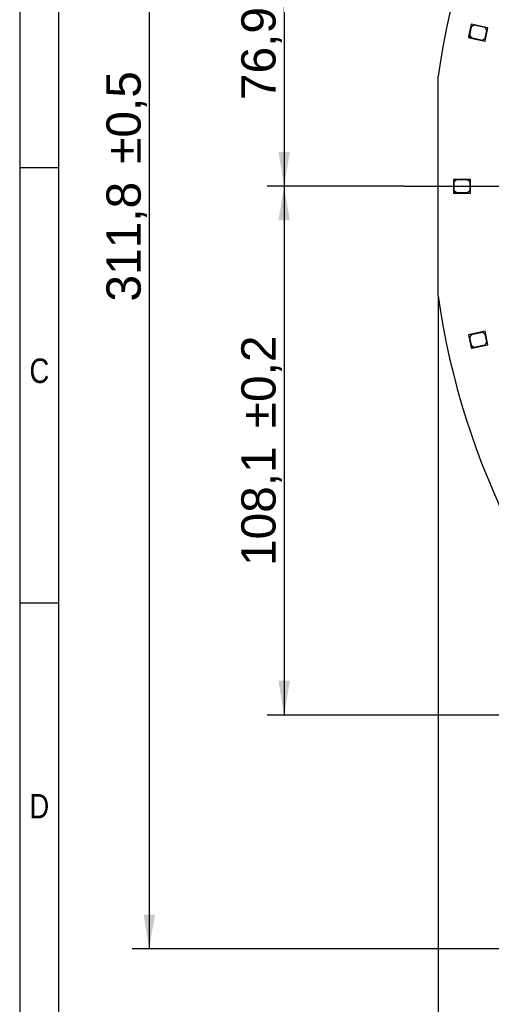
# Model space of a CAD drawing. Header units: millimetres. Extents: x 16 to 406, y 14 to 285.
# Tile 2 of 12: x 16 to 64, y 106 to 207. Entities that reach past the tile are written whole.
import ezdxf
from ezdxf.enums import TextEntityAlignment as Align
from ezdxf.lldxf.tags import DXFTag

# ---------------------------------------------------------------- set-up
doc = ezdxf.new("R2010")
doc.units = ezdxf.units.MM
for name, color, linetype in [('10', 7, 'Continuous'), ('Default', 7, 'Continuous'), ('LED_2835', 7, 'Continuous'), ('PCB_RDLED_315_EM', 7, 'Continuous')]:
    doc.layers.add(name, color=color, linetype=linetype)
doc.styles.add('SEACAD_Arial', font='arial.ttf')
tags = doc.linetypes.add('CENTER2', pattern=[28.575, 19.05, -3.175, 3.175, -3.175]).pattern_tags.tags
tags[10:11] = [DXFTag(74, 4), DXFTag(75, 0), DXFTag(340, '0'), DXFTag(46, 0.0), DXFTag(50, 0.0), DXFTag(44, 0.0), DXFTag(45, 0.0)]
tags[8:9] = [DXFTag(74, 4), DXFTag(75, 0), DXFTag(340, '0'), DXFTag(46, 0.0), DXFTag(50, 0.0), DXFTag(44, 0.0), DXFTag(45, 0.0)]
tags[6:7] = [DXFTag(74, 4), DXFTag(75, 0), DXFTag(340, '0'), DXFTag(46, 0.0), DXFTag(50, 0.0), DXFTag(44, 0.0), DXFTag(45, 0.0)]
tags[4:5] = [DXFTag(74, 4), DXFTag(75, 0), DXFTag(340, '0'), DXFTag(46, 0.0), DXFTag(50, 0.0), DXFTag(44, 0.0), DXFTag(45, 0.0)]
doc.dimstyles.new('ISO', dxfattribs={"dimtxt": 3.5, "dimasz": 3.5, "dimexe": 1.75, "dimexo": 0, "dimgap": 0.875, "dimtad": 1, "dimlfac": 2, "dimtxsty": 'SEACAD_Arial', "dimblk1": '_SE_FILLED', "dimblk2": '_SE_FILLED', "dimsah": 1, "dimcen": 1.75, "dimadec": 0, "dimazin": 0, "dimtfac": 0.5, "dimtdec": 3, "dimtmove": 0, "dimatfit": 3, "dimfxl": 1, "dimarcsym": 0})

# ---------------------------------------------------------------- blocks, each defined once
blk = doc.blocks.new('SEANNOT_GROUP1')
at = {"layer": 'Default', "color": 7, "linetype": 'CENTER2'}
blk.add_line((54.91, 189.69), (217.81, 189.69), dxfattribs=at)
blk = doc.blocks.new('SE')
at = {"layer": 'LED_2835', "color": 7, "linetype": 'Continuous'}
for p, q in [((61.8, 206.26), (61.56, 205.13)), ((61.79, 205.95), (61.62, 205.17)), ((62.08, 206.14), (61.79, 205.95)), ((63.51, 205.89), (61.8, 206.26)), ((63.21, 205.91), (62.08, 206.14)), ((63.4, 205.61), (63.21, 205.91)), ((63.22, 204.52), (63.51, 205.89)), ((63.23, 204.83), (63.4, 205.61)), ((61.56, 205.13), (61.51, 204.89)), ((61.51, 204.89), (61.75, 204.83)), ((61.75, 204.83), (61.56, 205.13)), ((61.62, 205.17), (61.81, 204.87)), ((61.75, 204.83), (63.22, 204.52)), ((61.81, 204.87), (62.94, 204.63)), ((62.94, 204.63), (63.23, 204.83)), ((59.98, 190.39), (59.98, 189.24)), ((61.73, 190.39), (59.98, 190.39)), ((60.28, 190.34), (60.03, 190.09)), ((61.43, 190.34), (60.28, 190.34)), ((61.68, 190.09), (61.43, 190.34)), ((61.73, 188.99), (61.73, 190.39)), ((59.98, 189.24), (59.98, 188.99)), ((60.23, 188.99), (59.98, 189.24)), ((60.03, 190.09), (60.03, 189.29)), ((60.03, 189.29), (60.28, 189.04)), ((61.43, 189.04), (61.68, 189.29)), ((61.68, 189.29), (61.68, 190.09)), ((59.98, 188.99), (60.23, 188.99)), ((60.23, 188.99), (61.73, 188.99)), ((60.28, 189.04), (61.43, 189.04)), ((63.22, 174.86), (61.51, 174.5)), ((61.51, 174.5), (61.75, 173.37)), ((61.81, 174.51), (61.62, 174.21)), ((61.62, 174.21), (61.79, 173.43)), ((62.94, 174.75), (61.81, 174.51)), ((63.23, 174.56), (62.94, 174.75)), ((63.51, 173.49), (63.22, 174.86)), ((63.4, 173.77), (63.23, 174.56)), ((61.75, 173.37), (61.8, 173.13)), ((62.04, 173.18), (61.75, 173.37)), ((61.79, 173.43), (62.08, 173.24)), ((61.8, 173.13), (62.04, 173.18)), ((62.04, 173.18), (63.51, 173.49)), ((62.08, 173.24), (63.21, 173.48)), ((63.21, 173.48), (63.4, 173.77))]:
    blk.add_line(p, q, dxfattribs=at)
at = {"layer": 'PCB_RDLED_315_EM', "color": 7, "linetype": 'Continuous'}
blk.add_line((58.41, 178.5), (58.41, 200.89), dxfattribs=at)
for start, end in [(98.1738, 171.8262), (188.1738, 261.8262)]:
    blk.add_arc((136.36, 189.69), 78.75, start, end, dxfattribs=at)
blk = doc.blocks.new('GDimGGroup')
at = {"layer": 'Default', "color": 7, "linetype": 'Continuous'}
blk.add_line((58.41, 178.5), (58.41, 52.6), dxfattribs=at)
blk = doc.blocks.new('GDimGGroup1')
at = {"layer": 'Default', "linetype": 'Continuous'}
blk.add_hatch(color=7, dxfattribs=at).paths.add_polyline_path([(28.32, 115.24), (28.9, 111.74), (29.49, 115.24)])
at = {"layer": 'Default', "color": 7, "linetype": 'Continuous'}
for p, q in [((28.9, 267.64), (28.9, 111.74)), ((125.16, 111.74), (27.15, 111.74))]:
    blk.add_line(p, q, dxfattribs=at)
at = {"layer": 'Default', "color": 7, "linetype": 'Continuous', "style": 'SEACAD_Arial'}
for s, p in [('±0,5', (24.53, 191.97)), ('311,8', (24.53, 177.9))]:
    blk.add_text(s, height=3.5, rotation=90, dxfattribs=at).set_placement(p, align=Align.TOP_LEFT)
blk = doc.blocks.new('DMBLK18')
at = {"layer": 'Default', "linetype": 'Continuous'}
for points in [[(42.1, 224.64), (43.27, 224.64), (42.69, 228.14)], [(42.1, 193.19), (42.69, 189.69), (43.27, 193.19)]]:
    blk.add_hatch(color=7, dxfattribs=at).paths.add_polyline_path(points)
at = {"layer": 'Default', "color": 7, "linetype": 'Continuous'}
for p, q in [((98.86, 228.14), (40.94, 228.14)), ((42.69, 228.14), (42.69, 189.69)), ((54.91, 189.69), (40.94, 189.69))]:
    blk.add_line(p, q, dxfattribs=at)
at = {"layer": 'Default', "color": 7, "linetype": 'Continuous', "style": 'SEACAD_Arial'}
for s, p in [('±0,2', (38.31, 209.83)), ('76,9', (38.31, 198.49))]:
    blk.add_text(s, height=3.5, rotation=90, dxfattribs=at).set_placement(p, align=Align.TOP_LEFT)
blk = doc.blocks.new('_SE_FILLED')
at = {"color": 0}
blk.add_line((0, 0), (-1, 0), dxfattribs=at)
blk.add_solid([(0, 0), (-1, -0.1665), (-1, 0.1665), (0, 0)], dxfattribs=at)
blk = doc.blocks.new('DMBLK19')
at = {"layer": 'Default', "linetype": 'Continuous'}
for points in [[(42.1, 186.19), (43.27, 186.19), (42.69, 189.69)], [(42.1, 139.14), (42.69, 135.64), (43.27, 139.14)]]:
    blk.add_hatch(color=7, dxfattribs=at).paths.add_polyline_path(points)
at = {"layer": 'Default', "color": 7, "linetype": 'Continuous'}
for p, q in [((54.91, 189.69), (40.94, 189.69)), ((42.69, 189.69), (42.69, 135.64)), ((129.36, 135.64), (40.94, 135.64))]:
    blk.add_line(p, q, dxfattribs=at)
at = {"layer": 'Default', "color": 7, "linetype": 'Continuous', "style": 'SEACAD_Arial'}
for s, p in [('±0,2', (38.31, 164.95)), ('108,1', (38.31, 150.87))]:
    blk.add_text(s, height=3.5, rotation=90, dxfattribs=at).set_placement(p, align=Align.TOP_LEFT)

msp = doc.modelspace()

# ---------------------------------------------------------------- linework, layer by layer
at = {"layer": '10', "color": 7, "linetype": 'Continuous'}
for p, q in [((19.6664, 13.5775), (19.6664, 280.5775)), ((19.6664, 191.5775), (15.6664, 191.5775)), ((19.6664, 147.0775), (15.6664, 147.0775))]:
    msp.add_line(p, q, dxfattribs=at)
msp.add_lwpolyline([(405.6664, 13.5775), (405.6664, 284.5775), (15.6664, 284.5775), (15.6664, 13.5775), (405.6664, 13.5775)], dxfattribs=at)

# ---------------------------------------------------------------- block references
at = {"layer": 'Default'}
for name in ['GDimGGroup1', 'SE', 'SEANNOT_GROUP1', 'GDimGGroup']:
    msp.add_blockref(name, (0, 0), dxfattribs=at)

# ---------------------------------------------------------------- texts
at = {"layer": '10', "char_height": 2.5, "width": 1.956532, "attachment_point": 1, "style": 'SEACAD_Arial'}
for s, insert in [('{\\farial rounded mt|b0||i0||c0|p34;\\C7;\\H2.50000002;\\W0.8;C}', (16.6664, 172.0775)), ('{\\farial rounded mt|b0||i0||c0|p34;\\C7;\\H2.50000002;\\W0.8;D}', (16.6664, 127.5775))]:
    msp.add_mtext(s, dxfattribs=dict(at, insert=insert))

# ---------------------------------------------------------------- dimensions: what is measured, and where the dimension line sits
at = {"layer": 'Default', "color": 7, "linetype": 'Continuous'}
for base, p1, p2, picture, middle in [((42.6876, 189.6919), (98.8591, 228.1419), (54.9091, 189.6919), 'DMBLK18', (42.6876, 208.9169)), ((42.6876, 135.6419), (54.9091, 189.6919), (136.3591, 135.6419), 'DMBLK19', (42.6876, 162.6669))]:
    dim = msp.add_linear_dim(base=base, p1=p1, p2=p2, angle=90, text='\\A1;<> ±0,2', dimstyle='ISO', dxfattribs=at)
    dim.commit()
    dim.dimension.update_dxf_attribs({"geometry": picture, "text_midpoint": middle, "dimtype": 160})

doc.saveas('drawing.dxf')
